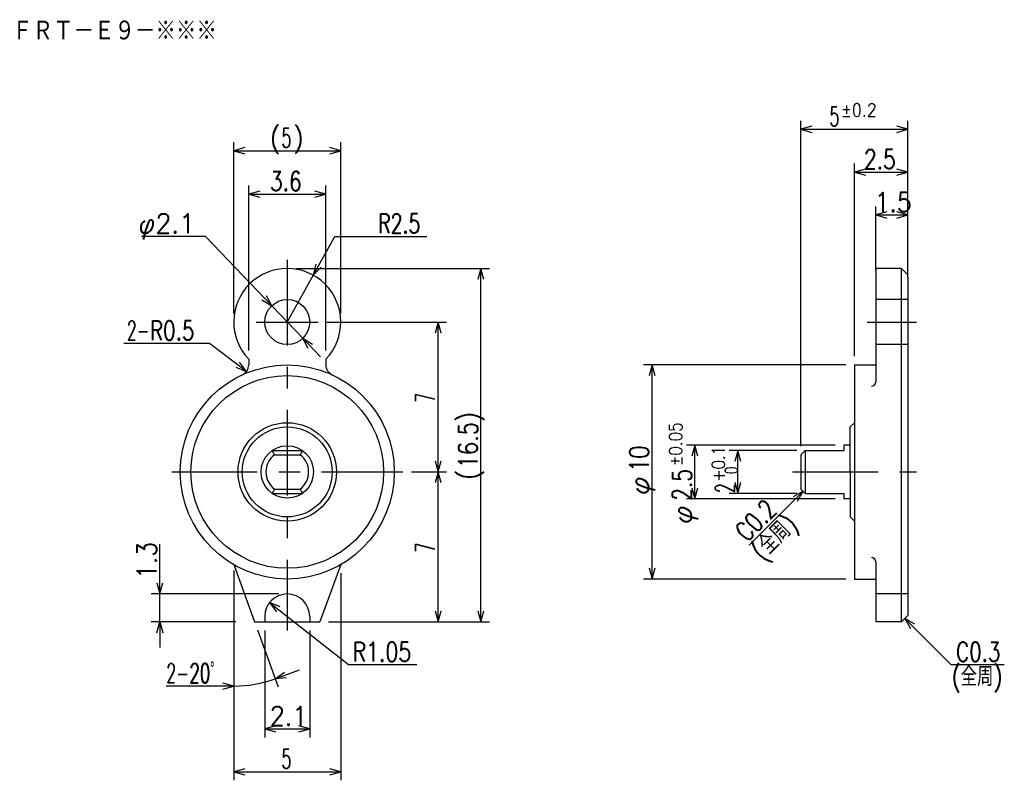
# Model space of a CAD drawing. Extents: x -29.5 to 16.5, y -14.4 to 21.1.
import ezdxf

# ---------------------------------------------------------------- set-up
doc = ezdxf.new("R2010")
doc.units = 0
doc.linetypes.add('CENTER', pattern=[7, 4, -1, 1, -1])
doc.linetypes.add('HIDDEN', pattern=[5, 4, -1])
doc.layers.get('0').update_dxf_attribs({"linetype": 'CONTINUOUS'})
for name, color, linetype in [('FIG_1', 7, 'CONTINUOUS'), ('FIG_2', 5, 'CENTER'), ('FIG_3', 5, 'HIDDEN'), ('FIG_4', 5, 'CONTINUOUS'), ('SMP_1', 5, 'CONTINUOUS')]:
    doc.layers.add(name, color=color, linetype=linetype)
doc.styles.add('KANJI', font='TXT', dxfattribs={"bigfont": 'BIGFONT'})

# ---------------------------------------------------------------- blocks, each defined once
blk = doc.blocks.new('$$$ARW_ARROW')
for p, q in [((0.428571, 0.119048), (0, 0)), ((0, 0), (0.428571, -0.119048))]:
    blk.add_line(p, q)
blk = doc.blocks.new('$$$ARW_SHAFT')
for p, q in [((0, 0), (0.428571, 0.119048)), ((0.428571, -0.119048), (0, 0)), ((0, 0), (1, 0))]:
    blk.add_line(p, q)

msp = doc.modelspace()

# ---------------------------------------------------------------- linework, layer by layer
at = {"layer": 'FIG_1'}
for p, q in [((10.453978, 9.5), (10.453978, 4.2)), ((11.653978, 9.5), (10.453978, 9.5)), ((11.953978, 9.2), (11.653978, 9.5)), ((11.653978, -7), (11.653978, 9.5)), ((11.953978, 9.1), (11.953978, -6.7)), ((-18.846022, 5.265065), (-18.846022, 4.995998)), ((-15.246022, 5.265065), (-15.246022, 4.995998)), ((9.453978, 5), (10.453978, 5)), ((9.453978, 5), (9.453978, -5)), ((9.453978, 2.3), (9.253978, 2.1)), ((9.253978, 0), (9.253978, 2.1)), ((-17.753571, 1), (-16.338473, 1)), ((-17.646022, 0.8), (-17.753571, 1)), ((-16.338473, 1), (-16.446022, 0.8)), ((7.153978, 1), (6.953978, 0.8)), ((7.153978, 1), (8.953978, 1)), ((7.153978, 1), (7.153978, -1)), ((9.253978, 1.25), (8.953978, 1.25)), ((8.953978, 1.25), (8.953978, 1)), ((-17.646022, 0.8), (-16.446022, 0.8)), ((6.953978, 0.8), (6.953978, -0.8)), ((9.253978, 0), (9.253978, -2.1)), ((-17.646022, -0.8), (-17.753571, -1)), ((-17.646022, -0.8), (-16.446022, -0.8)), ((-16.446022, -0.8), (-16.338473, -1)), ((7.153978, -1), (6.953978, -0.8)), ((-17.753571, -1), (-16.338473, -1)), ((7.153978, -1), (8.953978, -1)), ((8.953978, -1), (8.953978, -1.25)), ((9.253978, -1.25), (8.953978, -1.25)), ((9.253978, -2.1), (9.453978, -2.3)), ((-19.546022, -4.330127), (-18.574268, -7)), ((-14.546022, -4.330127), (-15.517776, -7)), ((10.453978, -4.2), (10.453978, -7)), ((9.453978, -5), (10.453978, -5)), ((-18.096022, -6.75), (-18.096022, -7)), ((-15.996029, -6.746188), (-15.996022, -7)), ((11.953978, -6.7), (11.653978, -7)), ((-18.574268, -7), (-18.096022, -7)), ((-15.996022, -7), (-15.517776, -7)), ((11.653978, -7), (10.453978, -7))]:
    msp.add_line(p, q, dxfattribs=at)
for centre, radius in [((-17.046022, 7), 1.05), ((-17.046022, 0), 5), ((-17.046022, 0), 4.5), ((-17.046022, 0), 2.3), ((-17.046022, 0), 2.1), ((-17.046022, 0), 1.225)]:
    msp.add_circle(centre, radius, dxfattribs=at)
for centre, radius, start, end in [((-17.046022, 7), 2.5, 316.05448, 223.94552), ((-19.346022, 4.995998), 0.5, 294.719851, 360), ((-14.746022, 4.995998), 0.5, 180, 245.280149), ((10.253978, 4.2), 0.2, 270, 360), ((-17.046022, 0), 1, 126.869898, 233.130102), ((-17.046022, 0), 1, 0, 53.130102), ((-17.046022, 0), 1, 306.869898, 360), ((10.253978, -4.2), 0.2, 0, 90), ((-17.046022, -6.75), 1.05, 0, 180)]:
    msp.add_arc(centre, radius, start, end, dxfattribs=at)
at = {"layer": 'FIG_2'}
for p, q in [((-17.046022, 9.9), (-17.046022, -7.4)), ((-18.496022, 7), (-15.596022, 7)), ((10.053978, 7), (12.353978, 7)), ((-22.446022, 0), (-11.646022, 0)), ((6.553978, 0), (12.353978, 0)), ((-18.096022, -7), (-15.996022, -7))]:
    msp.add_line(p, q, dxfattribs=at)
at = {"layer": 'FIG_3'}
for p, q in [((11.953978, 8.05), (10.453978, 8.05)), ((11.953978, 5.95), (10.453978, 5.95)), ((11.953978, -5.7), (10.453978, -5.7))]:
    msp.add_line(p, q, dxfattribs=at)
at = {"layer": 'FIG_4'}
for p, q in [((6.953978, 1.2), (6.953978, 16.4)), ((11.953978, 9.6), (11.953978, 16.4)), ((6.953978, 16), (11.953978, 16)), ((-19.546022, 7.4), (-19.546022, 15.4)), ((-14.546022, 7.4), (-14.546022, 15.4)), ((-19.546022, 15), (-14.546022, 15)), ((9.453978, 5.4), (9.453978, 14.4)), ((11.953978, 9.1), (11.953978, 14.4)), ((9.453978, 14), (11.953978, 14)), ((-18.846022, 5.665065), (-18.846022, 13.375)), ((-15.246022, 5.665065), (-15.246022, 13.375)), ((-18.846022, 12.975), (-15.246022, 12.975)), ((10.453978, 9.4), (10.453978, 12.4)), ((10.453978, 12), (11.953978, 12)), ((11.953978, 9.1), (11.953978, 12.4)), ((-20.861934, 11), (-23.861934, 11)), ((-20.861934, 11), (-16.321248, 6.240261)), ((-17.046022, 7), (-14.820782, 11)), ((-14.820782, 11), (-10.520782, 11)), ((-16.646022, 9.5), (-7.6, 9.5)), ((-8, -7), (-8, 9.5)), ((-15.196022, 7), (-9.6, 7)), ((-10, 0), (-10, 7)), ((-20.675874, 6), (-24.675874, 6)), ((-18.946976, 4.69473), (-20.675874, 6)), ((9.053978, 5), (-0.4, 5)), ((0, -5), (0, 5)), ((8.553978, 1.25), (1.6, 1.25)), ((2, -1.25), (2, 1.25)), ((6.753978, 1), (3.6, 1)), ((4, -1), (4, 1)), ((-11.246022, 0), (-9.6, 0)), ((-11.246022, 0), (-9.6, 0)), ((-10, -7), (-10, 0)), ((7.053978, -0.9), (4.536627, -3.417351)), ((8.553978, -1.25), (1.6, -1.25)), ((6.753978, -1), (3.6, -1)), ((-23, -7), (-23, -3.38)), ((-19.546022, -4.6), (-19.546022, -10.4)), ((-19.546022, -4.730127), (-19.546022, -14.4)), ((-14.546022, -4.730127), (-14.546022, -14.4)), ((9.053978, -5), (-0.4, -5)), ((-17.446022, -5.7), (-23.4, -5.7)), ((-17.871469, -6.101049), (-14.184088, -9)), ((11.803978, -6.85), (13.953978, -9)), ((-19.446022, -7), (-23.4, -7)), ((-15.117776, -7), (-9.6, -7)), ((-15.117776, -7), (-7.6, -7)), ((-18.43746, -7.375877), (-17.470003, -10.033942)), ((-18.096022, -7.4), (-18.096022, -12.4)), ((-15.996022, -7.4), (-15.996022, -12.4)), ((-14.184088, -9), (-11, -9)), ((13.953978, -9), (16.453978, -9)), ((-19.546022, -10), (-22.7, -10)), ((-18.096022, -12), (-15.996022, -12)), ((-19.546022, -14), (-14.546022, -14))]:
    msp.add_line(p, q, dxfattribs=at)
msp.add_arc((-19.546022, -4.330127), 5.669873, 270, 290, dxfattribs=at)

# ---------------------------------------------------------------- block references
at = {"layer": 'SMP_1', "xscale": 1.2, "yscale": 1.2}
for p in [(6.953978, 16), (-19.546022, 15), (9.453978, 14), (-18.846022, 12.975), (10.453978, 12), (-18.096022, -12), (-19.546022, -14)]:
    msp.add_blockref('$$$ARW_ARROW', p, dxfattribs=at)
for name, p, rotation in [('$$$ARW_ARROW', (11.953978, 16), 180), ('$$$ARW_ARROW', (-14.546022, 15), 180), ('$$$ARW_ARROW', (11.953978, 14), 180), ('$$$ARW_ARROW', (-15.246022, 12.975), 180), ('$$$ARW_ARROW', (11.953978, 12), 180), ('$$$ARW_ARROW', (-15.830655, 9.184693), 60.912372), ('$$$ARW_ARROW', (-8, 9.5), 270), ('$$$ARW_ARROW', (-17.770796, 7.759739), 133.650765), ('$$$ARW_ARROW', (-10, 7), 270), ('$$$ARW_SHAFT', (-16.321248, 6.240261), 313.650765), ('$$$ARW_ARROW', (-18.946976, 4.69473), 142.948195), ('$$$ARW_ARROW', (0, 5), 270), ('$$$ARW_ARROW', (2, 1.25), 270), ('$$$ARW_ARROW', (4, 1), 270), ('$$$ARW_ARROW', (-10, 0), 90), ('$$$ARW_ARROW', (-10, 0), 270), ('$$$ARW_ARROW', (2, -1.25), 90), ('$$$ARW_ARROW', (4, -1), 90), ('$$$ARW_ARROW', (7.053978, -0.9), 225), ('$$$ARW_ARROW', (0, -5), 90), ('$$$ARW_ARROW', (-23, -5.7), 90), ('$$$ARW_ARROW', (-17.871469, -6.101049), 321.826222), ('$$$ARW_ARROW', (-10, -7), 90), ('$$$ARW_ARROW', (-8, -7), 90), ('$$$ARW_ARROW', (11.803978, -6.85), 315), ('$$$ARW_SHAFT', (-23, -7), 270), ('$$$ARW_SHAFT', (-17.606811, -9.658065), 20), ('$$$ARW_ARROW', (-19.546022, -10), 180), ('$$$ARW_ARROW', (-15.996022, -12), 180), ('$$$ARW_ARROW', (-14.546022, -14), 180)]:
    msp.add_blockref(name, p, dxfattribs=dict(at, rotation=rotation))

# ---------------------------------------------------------------- texts
at = {"layer": 'SMP_1', "style": 'KANJI'}
for s, height, width, p in [('ＦＲＴ－Ｅ９－※※※', 1, 0.869565, (-29.9, 20.1)), ('5', 0.9, 0.6, (8.283978, 16.153)), ('±0.2', 0.6, 0.9, (8.823978, 16.603)), ('(', 0.9, 0.9, (-17.856022, 15.153)), (')', 0.9, 0.9, (-16.776022, 15.153)), ('5', 0.9, 0.6, (-17.316022, 15.153)), ('2.5', 0.9, 0.771429, (9.893978, 14.153)), ('3.6', 0.9, 0.771429, (-17.856022, 13.128)), ('1.5', 0.9, 0.9, (10.393978, 12.153)), ('φ2.1', 0.9, 0.947368, (-24, 11.153)), ('R2.5', 0.9, 0.72, (-12.8, 11.153)), ('2-', 0.9, 0.6, (-24.54, 6.153)), ('R0.5', 0.9, 0.757895, (-23.46, 6.153)), ('R1.05', 0.9, 0.782609, (-14, -8.847)), ('C0.3', 0.9, 0.757895, (14.2, -8.847)), ('2-', 0.9, 0.6, (-22.7, -9.847)), ('20ﾟ', 0.9, 0.635294, (-21.62, -9.847)), ('(全周)', 0.9, 0.771429, (14, -10)), ('2.1', 0.9, 0.9, (-17.856022, -11.847)), ('5', 0.9, 0.6, (-17.316022, -13.847))]:
    msp.add_text(s, height=height, dxfattribs=dict(at, width=width)).set_placement(p)
for s, height, rotation, width, p in [('7', 0.9, 90, 0.6, (-10.153, 3.23)), (')', 0.9, 90, 0.9, (-8.153, 2.33)), ('±0.05', 0.6, 90, 0.864, (1.397, 0.27)), ('16.5', 0.9, 90, 0.8, (-8.153, 0.17)), ('10', 0.9, 90, 0.8, (-0.153, 0)), ('+0.1', 0.6, 90, 0.847059, (3.397, -0.45)), ('(', 0.9, 90, 0.9, (-8.153, -0.37)), ('φ', 0.9, 90, 1.028571, (-0.153, -1.08)), ('2.5', 0.9, 90, 0.771429, (1.847, -1.35)), (' 0', 0.6, 90, 0.654545, (3.997, -0.45)), ('2', 0.9, 90, 0.6, (3.847, -0.99)), ('φ', 0.9, 90, 1.028571, (1.847, -2.43)), ('C0.2', 0.9, 45, 0.757895, (4.42844, -3.309163)), ('(全周)', 0.9, 45, 0.771429, (5.193978, -4.212721)), ('1.3', 0.9, 90, 0.9, (-23.153, -5)), ('7', 0.9, 90, 0.6, (-10.153, -3.77))]:
    msp.add_text(s, height=height, rotation=rotation, dxfattribs=dict(at, width=width)).set_placement(p)

doc.saveas('drawing.dxf')
